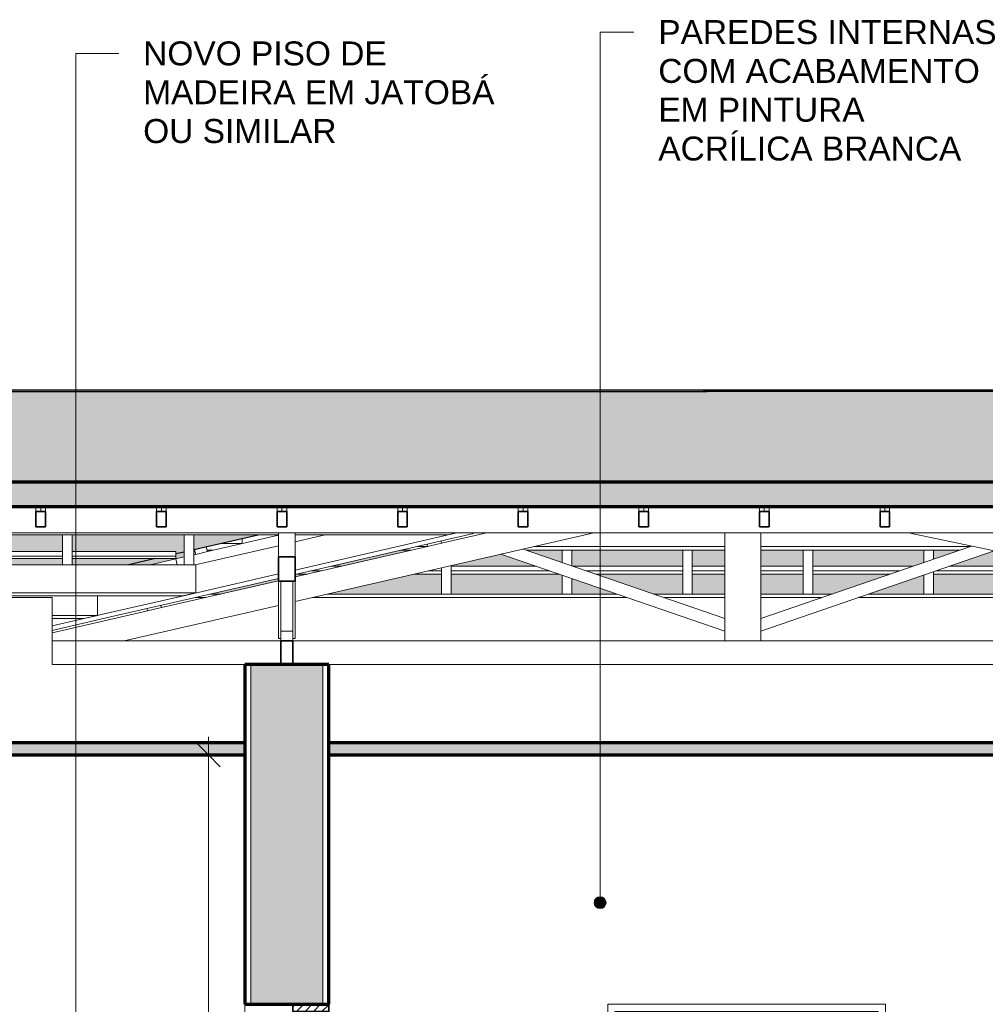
# Model space of a CAD drawing. Header units: millimetres. Extents: x -31894 to 53578, y -2162 to 8674.
# Tile 6 of 31: x -18981 to -14949, y 3630 to 7741. Entities that reach past the tile are written whole.
import ezdxf

# ---------------------------------------------------------------- set-up
doc = ezdxf.new("R2010")
doc.units = ezdxf.units.MM
doc.linetypes.add('_Tracejado pequeno', pattern=[2.25, 1.5, -0.75])
for name, color, linetype, lineweight in [('A-ANNO-DIMS', 211, 'Continuous', 9), ('A-ANNO-DIMS-50', 211, 'Continuous', 9), ('A-CLNG', 13, 'Continuous', 25), ('A-CLNG-PATT', 13, 'Continuous', 25), ('A-DOOR', 31, 'Continuous', 18), ('A-DOOR-HDLN', 31, '_Tracejado pequeno', 18), ('A-GENM', 13, 'Continuous', 18), ('A-GLAZ-CWMG', 51, 'Continuous', 18), ('A-ROOF', 132, 'Continuous', 25), ('A-ROOF-PATT', 132, 'Continuous', 25), ('A-WALL', 113, 'Continuous', 18), ('A-WALL-PATT', 111, 'Continuous', 70), ('G-ANNO-TEXT', 231, 'Continuous', 9)]:
    doc.layers.add(name, color=color, linetype=linetype, lineweight=lineweight)
doc.styles.add('Arial_3', font='arial.ttf', dxfattribs={"height": 100})
doc.dimstyles.new('Diagonal_-_2_0mm_Arial', dxfattribs={"dimscale": 304.8, "dimtxt": 102.02594, "dimasz": 0.328084, "dimexe": 0.246063, "dimexo": 0.0625, "dimgap": 0.024606, "dimtad": 1, "dimlfac": 0.001, "dimrnd": 0.01, "dimzin": 0, "dimdsep": 46, "dimtxsty": 'Arial_3', "dimblk1": 'OBLIQUE', "dimblk2": 'OBLIQUE', "dimsah": 1, "dimcen": 0.09, "dimdle": 0.246063, "dimadec": 0, "dimazin": 0, "dimtfac": 1, "dimtdec": 4, "dimtix": 1, "dimtmove": 0, "dimatfit": 3, "dimfxl": 0.492126, "dimfxlon": 1, "dimtvp": 1, "dimtolj": 1, "dimtzin": 0, "dimarcsym": 2})
pattern_1 = [(45, (-13711.87, 3294.04), (-17.67767, 17.67767), [])]

# ---------------------------------------------------------------- blocks, each defined once
blk = doc.blocks.new('porta dupla - P02 - 1_28 x 2_60 m-4336727-CORTE A - MANTER _ CONSTRUIR')
at = {"layer": 'A-DOOR'}
h = blk.add_hatch(dxfattribs=at)
h.set_pattern_fill('FP_1', color=256, style=0, pattern_type=2)
h.set_pattern_definition(pattern_1)
h.paths.add_polyline_path([(-17691.1, 3600), (-17691.1, 3630), (-17841.1, 3630), (-17841.1, 3600)], flags=0)
h = blk.add_hatch(dxfattribs=at)
h.set_pattern_fill('FP_1', color=256, style=0, pattern_type=2)
h.set_pattern_definition(pattern_1)
h.paths.add_polyline_path([(-17691.1, 1030), (-17691.1, 3600), (-17731.1, 3600), (-17731.1, 1030)], flags=0)
h = blk.add_hatch(dxfattribs=at)
h.set_pattern_fill('FP_1', color=256, style=0, pattern_type=2)
h.set_pattern_definition(pattern_1)
h.paths.add_polyline_path([(-17731.1, 3160), (-17711.1, 3160), (-17711.1, 3180), (-17731.1, 3180)], flags=0)
h.paths.add_polyline_path([(-17711.1, 3580), (-17711.1, 3600), (-17731.1, 3600), (-17731.1, 3580)], flags=0)
h = blk.add_hatch(dxfattribs=at)
h.set_pattern_fill('FP_1', color=256, style=0, pattern_type=2)
h.set_pattern_definition(pattern_1)
h.paths.add_polyline_path([(-17691.1, 3130), (-17691.1, 3160), (-17741.1, 3160), (-17741.1, 3130)], flags=0)
at = {"layer": 'A-DOOR', "lineweight": 35}
for p, q in [((-17691.1, 3630), (-17841.1, 3630)), ((-17841.1, 3630), (-17841.1, 3600)), ((-17691.1, 3600), (-17691.1, 3630)), ((-17841.1, 3600), (-17691.1, 3600)), ((-17691.1, 3600), (-17731.1, 3600)), ((-17731.1, 3600), (-17731.1, 1030)), ((-17711.1, 3600), (-17731.1, 3600)), ((-17731.1, 3600), (-17731.1, 3580)), ((-17731.1, 3580), (-17711.1, 3580)), ((-17717.1, 3580), (-17725.1, 3580)), ((-17725.1, 3580), (-17725.1, 3180)), ((-17717.1, 3180), (-17717.1, 3580)), ((-17711.1, 3580), (-17711.1, 3600)), ((-17691.1, 1030), (-17691.1, 3600)), ((-17711.1, 3180), (-17731.1, 3180)), ((-17731.1, 3180), (-17731.1, 3160)), ((-17725.1, 3180), (-17717.1, 3180)), ((-17711.1, 3160), (-17711.1, 3180)), ((-17741.1, 3160), (-17741.1, 3130)), ((-17691.1, 3160), (-17741.1, 3160)), ((-17741.1, 3130), (-17691.1, 3130)), ((-17731.1, 3160), (-17711.1, 3160)), ((-17691.1, 3130), (-17691.1, 3160)), ((-17731.1, 1030), (-17691.1, 1030))]:
    blk.add_line(p, q, dxfattribs=at)
at = {"layer": 'A-DOOR'}
blk.add_line((-17841.1, 1030), (-17841.1, 3600), dxfattribs=at)
blk = doc.blocks.new('porta dupla - P05 - 1_16 x 2_60 m-4336724-CORTE A - MANTER _ CONSTRUIR')
at = {"layer": 'A-DOOR'}
for p, q in [((-16526.1, 3630), (-16526.1, 1030)), ((-15366.1, 3630), (-16526.1, 3630)), ((-15366.1, 1030), (-15366.1, 3630)), ((-16496.1, 1030), (-16496.1, 3600)), ((-16496.1, 3600), (-15396.1, 3600)), ((-16496.1, 3600), (-15946.1, 3600)), ((-16496.1, 3600), (-16496.1, 1030)), ((-15946.1, 1030), (-15946.1, 3600)), ((-15946.1, 3600), (-15396.1, 3600)), ((-15946.1, 1030), (-15946.1, 3600)), ((-15396.1, 3600), (-15396.1, 1030)), ((-15396.1, 3600), (-15396.1, 1030)), ((-15396.1, 3160), (-16496.1, 3160)), ((-16496.1, 3160), (-16496.1, 3130)), ((-16496.1, 3130), (-15396.1, 3130)), ((-15396.1, 3130), (-15396.1, 3160))]:
    blk.add_line(p, q, dxfattribs=at)
at = {"layer": 'A-DOOR-HDLN'}
for p, q in [((-15396.1, 3130), (-16496.1, 3130)), ((-16496.1, 3130), (-15946.1, 2080)), ((-15396.1, 3130), (-15946.1, 2080)), ((-15946.1, 2080), (-16496.1, 1030)), ((-15946.1, 2080), (-15396.1, 1030))]:
    blk.add_line(p, q, dxfattribs=at)
blk = doc.blocks.new('Rectangular Mullion - 6x12 cm-3934083-CORTE A - MANTER _ CONSTRUIR')
at = {"layer": 'A-GLAZ-CWMG'}
blk.add_line((938.7, 5598.7), (-28513.7, 5598.7), dxfattribs=at)
blk = doc.blocks.new('Rectangular Mullion - 6x12 cm-3934069-CORTE A - MANTER _ CONSTRUIR')
at = {"layer": 'A-GLAZ-CWMG'}
for p, q in [((-17195.3, 5589.6), (-17155.4, 5598.7)), ((-21971.1, 5589.6), (-17901.1, 5589.6)), ((-17831.1, 5589.6), (-17195.3, 5589.6))]:
    blk.add_line(p, q, dxfattribs=at)
blk = doc.blocks.new('Rectangular Mullion - 2x5 cm-3922211-CORTE A - MANTER _ CONSTRUIR')
at = {"layer": 'A-GLAZ-CWMG'}
for p, q in [((-17722.3, 5439.6), (-17765.8, 5439.6)), ((-17681.9, 5458.9), (-17638.4, 5458.9)), ((-17219.8, 5439.6), (-17276.2, 5439.6)), ((-17179.8, 5458.9), (-16824.2, 5458.9)), ((-16768.1, 5439.6), (-17179.8, 5439.6)), ((-16670.6, 5458.9), (-16212.9, 5458.9)), ((-16212.9, 5439.6), (-16614.5, 5439.6)), ((-16172.9, 5458.9), (-16036.8, 5458.9)), ((-16036.8, 5439.6), (-16172.9, 5439.6)), ((-15886.8, 5458.9), (-15709.4, 5458.9)), ((-15709.4, 5439.6), (-15886.8, 5439.6)), ((-15669.4, 5458.9), (-15253.1, 5458.9)), ((-15309.1, 5439.6), (-15669.4, 5439.6)), ((-14702.4, 5439.6), (-15155.5, 5439.6)), ((-15099.5, 5458.9), (-14702.4, 5458.9)), ((-14662.4, 5458.9), (-14603.8, 5458.9)), ((-14511.9, 5439.6), (-14662.4, 5439.6)), ((-13533.3, 5458.9), (-13523.5, 5458.9)), ((-17822.8, 5426.5), (-17779.2, 5426.5)), ((-17333.1, 5426.5), (-17219.8, 5426.5)), ((-17179.8, 5426.5), (-16730.1, 5426.5)), ((-16576.5, 5426.5), (-16212.9, 5426.5)), ((-16172.9, 5426.5), (-16036.8, 5426.5)), ((-15886.8, 5426.5), (-15709.4, 5426.5)), ((-15669.4, 5426.5), (-15347.1, 5426.5)), ((-15165.9, 5426.5), (-14702.4, 5426.5)), ((-14662.4, 5426.5), (-14449.6, 5426.5))]:
    blk.add_line(p, q, dxfattribs=at)
blk = doc.blocks.new('Rectangular Mullion - 2x5 cm-4253637-CORTE A - MANTER _ CONSTRUIR')
at = {"layer": 'A-GLAZ-CWMG'}
for p, q in [((-18202.2, 5539.5), (-18250.9, 5528.3)), ((-18250.9, 5528.3), (-18246.5, 5508.8)), ((-18246.5, 5508.8), (-18197.7, 5520.1)), ((-18197.7, 5520.1), (-18202.2, 5539.5))]:
    blk.add_line(p, q, dxfattribs=at)
blk = doc.blocks.new('Rectangular Mullion - 2x5 cm-4253677-CORTE A - MANTER _ CONSTRUIR')
at = {"layer": 'A-GLAZ-CWMG'}
for p, q in [((-19270.7, 5520.9), (-18802.3, 5520.9)), ((-18762.3, 5520.9), (-18329.4, 5520.9)), ((-18329.4, 5520.9), (-18329.4, 5501.4)), ((-18802.3, 5501.4), (-19270.7, 5501.4)), ((-19270.7, 5490.8), (-18802.3, 5490.8)), ((-18329.4, 5501.4), (-18762.3, 5501.4)), ((-18762.3, 5490.8), (-18329.4, 5490.8)), ((-18329.4, 5501.4), (-18329.4, 5490.8))]:
    blk.add_line(p, q, dxfattribs=at)
blk = doc.blocks.new('Rectangular Mullion - 2x5 cm-3922816-CORTE A - MANTER _ CONSTRUIR')
at = {"layer": 'A-GLAZ-CWMG'}
for p, q in [((-18053, 5554.6), (-18137.6, 5554.6)), ((-18053, 5573.9), (-18053.7, 5573.9)), ((-18053, 5573.9), (-18053, 5554.6))]:
    blk.add_line(p, q, dxfattribs=at)
blk = doc.blocks.new('Rectangular Mullion - 6x12 cm-3933649-CORTE A - MANTER _ CONSTRUIR')
at = {"layer": 'A-GLAZ-CWMG'}
for p, q in [((-17280.4, 5551.2), (-17278.3, 5541.7)), ((-17278.3, 5541.7), (-17219.8, 5555.2)), ((-17219.8, 5555.2), (-17222, 5564.7))]:
    blk.add_line(p, q, dxfattribs=at)
blk = doc.blocks.new('Rectangular Mullion - 6x12 cm-3933660-CORTE A - MANTER _ CONSTRUIR')
at = {"layer": 'A-GLAZ-CWMG'}
for p, q in [((-18250.3, 5525.6), (-18254, 5525.6)), ((-18173.7, 5525.6), (-18199, 5525.6)), ((-17368.5, 5525.6), (-17391.8, 5525.6)), ((-17368.5, 5531), (-17368.5, 5525.6))]:
    blk.add_line(p, q, dxfattribs=at)
blk = doc.blocks.new('Rectangular Mullion - 6x12 cm-4090281-CORTE A - MANTER _ CONSTRUIR')
at = {"layer": 'A-GLAZ-CWMG'}
for p, q in [((-17368.5, 5525.8), (-17347.5, 5525.8)), ((-17279.1, 5541.5), (-17322.7, 5541.5)), ((-16864.9, 5525.8), (-16036.8, 5525.8)), ((-16036.8, 5541.5), (-16833, 5541.5)), ((-15013.1, 5541.5), (-15886.8, 5541.5)), ((-15886.8, 5525.8), (-15058.7, 5525.8))]:
    blk.add_line(p, q, dxfattribs=at)
blk = doc.blocks.new('Rectangular Mullion - 4x6_3-3931221-CORTE A - MANTER _ CONSTRUIR')
at = {"layer": 'A-GLAZ-CWMG'}
blk.add_line((-18436.6, 5465.1), (-18329, 5489.9), dxfattribs=at)
blk = doc.blocks.new('Rectangular Mullion - 4x6_3-3931223-CORTE A - MANTER _ CONSTRUIR')
at = {"layer": 'A-GLAZ-CWMG'}
for p, q in [((-18197.7, 5520.1), (-17901.1, 5588.3)), ((-18329, 5489.9), (-18294, 5497.9)), ((-18323.3, 5465.1), (-18329, 5489.9)), ((-18254, 5507.1), (-18246.5, 5508.9))]:
    blk.add_line(p, q, dxfattribs=at)
blk = doc.blocks.new('Rectangular Mullion - 4x6_3-3931011-CORTE A - MANTER _ CONSTRUIR')
at = {"layer": 'A-GLAZ-CWMG'}
for p, q in [((-26969.2, 5708.5), (-26969.2, 5687.9)), ((-26949.2, 5687.9), (-26949.2, 5708.5)), ((-26929.2, 5687.9), (-26929.2, 5708.5))]:
    blk.add_line(p, q, dxfattribs=at)
at = {"layer": 'A-GLAZ-CWMG', "lineweight": 35}
for p, q in [((-26949.2, 5687.9), (-26969.2, 5687.9)), ((-26969.2, 5687.9), (-26969.2, 5623.4)), ((-26929.2, 5687.9), (-26949.2, 5687.9)), ((-26929.2, 5623.4), (-26929.2, 5687.9)), ((-26969.2, 5623.4), (-26929.2, 5623.4))]:
    blk.add_line(p, q, dxfattribs=at)
blk = doc.blocks.new('Rectangular Mullion - 4x6_3-3931069-CORTE A - MANTER _ CONSTRUIR')
at = {"layer": 'A-GLAZ-CWMG'}
for p, q in [((-18294, 5465.1), (-18294, 5589.6)), ((-18254, 5465.1), (-18254, 5589.6))]:
    blk.add_line(p, q, dxfattribs=at)
blk = doc.blocks.new('Rectangular Mullion - 4x6_3-3931070-CORTE A - MANTER _ CONSTRUIR')
at = {"layer": 'A-GLAZ-CWMG'}
for p, q in [((-18802.3, 5465.1), (-18802.3, 5589.6)), ((-18762.3, 5465.1), (-18762.3, 5589.6))]:
    blk.add_line(p, q, dxfattribs=at)
blk = doc.blocks.new('Rectangular Mullion - 4x6_3-3931244-CORTE A - MANTER _ CONSTRUIR')
at = {"layer": 'A-GLAZ-CWMG'}
for p, q in [((-15205.9, 5475.1), (-15205.9, 5525.8)), ((-15165.9, 5488.9), (-15165.9, 5525.8)), ((-15165.9, 5343.1), (-15165.9, 5436)), ((-15205.9, 5343.1), (-15205.9, 5422.2))]:
    blk.add_line(p, q, dxfattribs=at)
blk = doc.blocks.new('Rectangular Mullion - 4x6_3-3931242-CORTE A - MANTER _ CONSTRUIR')
at = {"layer": 'A-GLAZ-CWMG'}
for p, q in [((-15709.4, 5343.1), (-15709.4, 5525.8)), ((-15669.4, 5343.1), (-15669.4, 5525.8))]:
    blk.add_line(p, q, dxfattribs=at)
blk = doc.blocks.new('Rectangular Mullion - 4x6_3-3931240-CORTE A - MANTER _ CONSTRUIR')
at = {"layer": 'A-GLAZ-CWMG'}
for p, q in [((-16212.9, 5343.1), (-16212.9, 5525.8)), ((-16172.9, 5343.1), (-16172.9, 5525.8))]:
    blk.add_line(p, q, dxfattribs=at)
blk = doc.blocks.new('Rectangular Mullion - 4x6_3-3931238-CORTE A - MANTER _ CONSTRUIR')
at = {"layer": 'A-GLAZ-CWMG'}
for p, q in [((-16716.3, 5474.6), (-16716.3, 5525.8)), ((-16676.3, 5460.9), (-16676.3, 5525.8)), ((-16716.3, 5343.1), (-16716.3, 5421.8)), ((-16676.3, 5343.1), (-16676.3, 5408))]:
    blk.add_line(p, q, dxfattribs=at)
blk = doc.blocks.new('Rectangular Mullion - 4x6_3-3931236-CORTE A - MANTER _ CONSTRUIR')
at = {"layer": 'A-GLAZ-CWMG'}
for p, q in [((-17219.8, 5343.1), (-17219.8, 5452.5)), ((-17179.8, 5343.1), (-17179.8, 5461.7))]:
    blk.add_line(p, q, dxfattribs=at)
blk = doc.blocks.new('Rectangular Mullion - 6x12 cm 2-4082024-CORTE A - MANTER _ CONSTRUIR')
at = {"layer": 'A-GLAZ-CWMG'}
for p, q in [((-17155.4, 5598.7), (-17831.1, 5443.3)), ((-17831.1, 5424.6), (-17086.1, 5595.9)), ((-17705.2, 5589.6), (-17831.1, 5560.6)), ((-17901.1, 5544.5), (-18236.4, 5467.4)), ((-17901.1, 5427.2), (-18236.4, 5350.1)), ((-18192.3, 5341.5), (-17901.1, 5408.5))]:
    blk.add_line(p, q, dxfattribs=at)
blk = doc.blocks.new('Rectangular Mullion - 6x12 cm-4090283-CORTE A - MANTER _ CONSTRUIR')
at = {"layer": 'A-GLAZ-CWMG'}
for p, q in [((-21971.1, 5465.1), (-18246.2, 5465.1)), ((-18246.2, 5347.9), (-18246.2, 5465.1)), ((-18246.2, 5347.9), (-21971.1, 5347.9)), ((-18301.5, 5335.1), (-18246.2, 5347.9)), ((-21971.1, 5335.1), (-18301.5, 5335.1))]:
    blk.add_line(p, q, dxfattribs=at)
blk = doc.blocks.new('Rectangular Mullion - 6x12 cm 2-4082025-CORTE A - MANTER _ CONSTRUIR')
at = {"layer": 'A-GLAZ-CWMG'}
for p, q in [((-18646.6, 5255.8), (-18846.1, 5209.9)), ((-18846.1, 5191.1), (-18602.4, 5247.2))]:
    blk.add_line(p, q, dxfattribs=at)
blk = doc.blocks.new('Rectangular Mullion - 6x12 cm-4252338-CORTE A - MANTER _ CONSTRUIR')
at = {"layer": 'A-GLAZ-CWMG'}
for p, q in [((-18449.9, 5282.2), (-18447.7, 5272.7)), ((-18447.7, 5272.7), (-18389.3, 5286.2)), ((-18389.3, 5286.2), (-18391.4, 5295.7))]:
    blk.add_line(p, q, dxfattribs=at)
blk = doc.blocks.new('Rectangular Mullion - 6x12 cm-V7-CORTE A - MANTER _ CONSTRUIR')
at = {"layer": 'A-GLAZ-CWMG'}
for p, q in [((-18185.4, 5343.1), (-18141.9, 5343.1)), ((-17695.7, 5343.1), (-16487.8, 5343.1)), ((-16334.3, 5343.1), (-16036.8, 5343.1)), ((-15886.8, 5343.1), (-15589.4, 5343.1)), ((-15435.8, 5343.1), (-14052.4, 5343.1))]:
    blk.add_line(p, q, dxfattribs=at)
blk = doc.blocks.new('tesoura4 - tesoura-4028726-CORTE A - MANTER _ CONSTRUIR')
at = {"layer": 'A-GENM'}
for p, q in [((-17901.1, 5498.5), (-17901.1, 5598.7)), ((-17831.1, 5598.7), (-17831.1, 5498.5)), ((-17901.1, 5157.9), (-17901.1, 5396.2)), ((-17891.1, 5187.8), (-17891.1, 5396.2)), ((-17841.1, 5396.2), (-17841.1, 5187.8)), ((-17831.1, 5396.2), (-17831.1, 5157.9)), ((-17841.1, 5187.8), (-17891.1, 5187.8)), ((-17891.1, 5147.8), (-17891.1, 5187.8)), ((-17841.1, 5187.8), (-17841.1, 5147.8)), ((-17891.1, 5157.9), (-17901.1, 5157.9)), ((-17831.1, 5157.9), (-17841.1, 5157.9))]:
    blk.add_line(p, q, dxfattribs=at)
at = {"layer": 'A-GENM', "lineweight": 35}
for p, q in [((-17901.1, 5498.5), (-17901.1, 5396.2)), ((-17831.1, 5498.5), (-17901.1, 5498.5)), ((-17831.1, 5396.2), (-17831.1, 5498.5)), ((-17901.1, 5396.2), (-17831.1, 5396.2)), ((-17891.1, 5147.8), (-17891.1, 5047.8)), ((-17841.1, 5147.8), (-17891.1, 5147.8)), ((-17841.1, 5047.8), (-17841.1, 5147.8)), ((-17891.1, 5047.8), (-17841.1, 5047.8))]:
    blk.add_line(p, q, dxfattribs=at)
blk = doc.blocks.new('tesoura6 - tesoura-4029236-CORTE A - MANTER _ CONSTRUIR')
at = {"layer": 'A-GENM'}
for p, q in [((-17831.1, 5311.9), (-16584.1, 5598.7)), ((-17030.3, 5598.7), (-17219.8, 5555.2)), ((-16036.8, 5598.7), (-16036.8, 5147.8)), ((-15886.8, 5147.8), (-15886.8, 5598.7)), ((-15269.8, 5598.7), (-13122.4, 5147.8)), ((-17278.3, 5541.7), (-17831.1, 5414.5)), ((-16971.6, 5509.6), (-16036.8, 5187.8)), ((-16036.8, 5240.7), (-16879.5, 5530.8)), ((-15007.1, 5543.6), (-15886.8, 5240.7)), ((-15886.8, 5187.8), (-14911.7, 5523.5)), ((-17901.1, 5398.4), (-18389.3, 5286.2)), ((-18447.7, 5272.7), (-18846.1, 5181.1)), ((-18544.9, 5147.8), (-17901.1, 5295.8)), ((-16036.8, 5187.8), (-16036.8, 5240.7)), ((-15886.8, 5240.7), (-15886.8, 5187.8)), ((-13061.1, 5237.1), (-13106.6, 5246.6)), ((-18846.1, 5147.8), (-18544.9, 5147.8)), ((-17891.1, 5147.8), (-18544.9, 5147.8)), ((-13122.4, 5147.8), (-17841.1, 5147.8)), ((-16036.8, 5147.8), (-15886.8, 5147.8)), ((-13122.4, 5147.8), (-13061.1, 5147.8))]:
    blk.add_line(p, q, dxfattribs=at)
blk = doc.blocks.new('Rectangular Mullion - 6x12 cm 2-4082030-CORTE A - MANTER _ CONSTRUIR')
at = {"layer": 'A-GLAZ-CWMG'}
for p, q in [((-18236.4, 5467.4), (-18246.2, 5465.1)), ((-18236.4, 5350.1), (-18646.6, 5255.8)), ((-18602.4, 5247.2), (-18192.3, 5341.5))]:
    blk.add_line(p, q, dxfattribs=at)
blk = doc.blocks.new('Rectangular Mullion - 6x12 cm-4082021-CORTE A - MANTER _ CONSTRUIR')
at = {"layer": 'A-GLAZ-CWMG'}
for p, q in [((-18656.4, 5253.5), (-18656.4, 5335.1)), ((-18656.4, 5253.5), (-18846.1, 5253.5)), ((-18846.1, 5240.8), (-18711.7, 5240.8)), ((-18711.7, 5240.8), (-18656.4, 5253.5))]:
    blk.add_line(p, q, dxfattribs=at)
blk = doc.blocks.new('DIMBLOCK2-CORTE A - MANTER _ CONSTRUIR')
at = {"layer": 'A-ANNO-DIMS-50'}
for p, q in [((-18193.6, 4746.9), (-18193.6, 955)), ((-18043.6, 4671.9), (-18268.6, 4671.9)), ((-18193.6, 4671.9), (-18043.6, 4671.9)), ((-18043.6, 1030), (-18268.6, 1030)), ((-18193.6, 1030), (-18043.6, 1030))]:
    blk.add_line(p, q, dxfattribs=at)
at = {"layer": 'A-ANNO-DIMS-50', "lineweight": 18}
for p, q in [((-18193.6, 4671.9), (-18243.6, 4721.9)), ((-18193.6, 4671.9), (-18143.6, 4621.9)), ((-18193.6, 1030), (-18243.6, 1080)), ((-18193.6, 1030), (-18143.6, 980))]:
    blk.add_line(p, q, dxfattribs=at)
at = {"layer": 'A-ANNO-DIMS-50', "color": 0, "insert": (-18335.6, 2715.3), "char_height": 100, "width": 325.653, "attachment_point": 1, "rotation": 90, "line_spacing_factor": 0.941778, "style": 'Arial_3'}
blk.add_mtext('3,64', dxfattribs=at)
blk = doc.blocks.new('_Oblique')
at = {"color": 0, "linetype": 'ByBlock', "lineweight": -2}
blk.add_line((-0.5, -0.5), (0.5, 0.5), dxfattribs=at)

msp = doc.modelspace()

# ---------------------------------------------------------------- hatches: boundary and pattern name
at = {"layer": 'A-CLNG-PATT', "lineweight": 18}
for points in [[(-18527.426, 4671.934), (-18041.115, 4671.934), (-18041.115, 4721.934), (-21831.115, 4721.934), (-21831.115, 4671.934), (-19108.567, 4671.934)], [(-10972.594, 4671.934), (-10621.115, 4671.934), (-10621.115, 4721.934), (-17691.115, 4721.934), (-17691.115, 4671.934), (-11553.735, 4671.934)]]:
    msp.add_hatch(color=171, dxfattribs=at).paths.add_polyline_path(points, flags=0)
at = {"layer": 'A-ROOF-PATT'}
for points in [[(1355.299, 5810.779), (-1968.026, 6708.077), (-4043.835, 6189.125), (-27444.816, 6189.197), (-28958.488, 5810.779), (650.225, 5810.779)], [(-16152.087, 6189.197), (-16110.884, 6189.197), (-16133.486, 6193.944), (-21981.115, 6193.944), (-21981.115, 6189.197), (-16784.004, 6189.197)], [(-10972.594, 6189.125), (-9918.615, 6189.125), (-9918.615, 6193.871), (-16133.141, 6193.871), (-16110.538, 6189.125), (-13297.158, 6189.125)]]:
    msp.add_hatch(color=254, dxfattribs=at).paths.add_polyline_path(points, flags=0)
at = {"layer": 'A-ROOF-PATT', "lineweight": 18}
msp.add_hatch(color=171, dxfattribs=at).paths.add_polyline_path([(-30474.495, 5328.7), (-28955.483, 5708.453), (1350.653, 5708.453), (2757.885, 5328.765), (2783.885, 5425.061), (1355.299, 5810.779), (-28958.488, 5810.779), (-30500.78, 5425.206), (-30476.653, 5328.7)], flags=0)
at = {"layer": 'A-ROOF-PATT'}
h = msp.add_hatch(color=254, dxfattribs=at)
h.paths.add_polyline_path([(-30474.495, 5328.7), (-30391.532, 5328.7), (-30077.266, 5407.267), (-30082.112, 5426.651), (-30033.605, 5438.777), (-30028.754, 5419.395), (-29743.295, 5490.759), (-29747.497, 5490.759), (-29747.497, 5510.45), (-30468.804, 5330.123)], flags=0)
h.paths.add_polyline_path([(-30046.115, 5328.7), (-30024.173, 5328.7), (-30024.173, 5355.601), (-30131.776, 5328.7), (-30055.802, 5328.7)], flags=0)
h.paths.add_polyline_path([(-27825.682, 5465.128), (-27491.115, 5465.128), (-27491.115, 5490.759), (-27912.065, 5490.759), (-27912.065, 5465.128)], flags=0)
h.paths.add_polyline_path([(-19108.567, 5465.128), (-18802.341, 5465.128), (-18802.341, 5490.759), (-19270.659, 5490.759), (-19270.659, 5465.128)], flags=0)
h.paths.add_polyline_path([(-27403.747, 5465.128), (-26935.429, 5465.128), (-26935.429, 5490.759), (-27403.747, 5490.759)], flags=0)
h.paths.add_polyline_path([(-23176.554, 5465.128), (-22868.885, 5465.128), (-22868.885, 5490.759), (-23337.203, 5490.759), (-23337.203, 5465.128)], flags=0)
h.paths.add_polyline_path([(-22828.885, 5465.128), (-22360.567, 5465.128), (-22360.567, 5490.759), (-22828.885, 5490.759)], flags=0)
h.paths.add_polyline_path([(-24902.157, 5465.128), (-24902.157, 5490.759), (-25370.475, 5490.759), (-25370.475, 5465.128), (-24919.977, 5465.128)], flags=0)
h.paths.add_polyline_path([(-19310.659, 5465.128), (-19310.659, 5490.759), (-19778.977, 5490.759), (-19778.977, 5465.128), (-19399.138, 5465.128)], flags=0)
h.paths.add_polyline_path([(-24862.157, 5465.128), (-24393.839, 5465.128), (-24393.839, 5490.759), (-24862.157, 5490.759)], flags=0)
h.paths.add_polyline_path([(-22320.567, 5465.128), (-22041.115, 5465.128), (-22041.115, 5490.759), (-22320.567, 5490.759)], flags=0)
h.paths.add_polyline_path([(-28557.919, 5465.128), (-28460.383, 5465.128), (-28460.383, 5490.759), (-28928.701, 5490.759), (-28928.701, 5465.128), (-28587.774, 5465.128)], flags=0)
h.paths.add_polyline_path([(-26895.429, 5465.128), (-26427.111, 5465.128), (-26427.111, 5490.759), (-26895.429, 5490.759)], flags=0)
h.paths.add_polyline_path([(-25501.118, 5465.128), (-25410.475, 5465.128), (-25410.475, 5490.759), (-25878.793, 5490.759), (-25878.793, 5465.128)], flags=0)
h.paths.add_polyline_path([(-18762.341, 5465.128), (-18526.407, 5465.128), (-18414.969, 5490.759), (-18762.341, 5490.759)], flags=0)
h.paths.add_polyline_path([(-19818.977, 5465.128), (-19818.977, 5490.759), (-20287.295, 5490.759), (-20287.295, 5465.128), (-19980.279, 5465.128)], flags=0)
h.paths.add_polyline_path([(-23377.203, 5465.128), (-23377.203, 5490.759), (-23845.521, 5490.759), (-23845.521, 5465.128), (-23757.695, 5465.128)], flags=0)
h.paths.add_polyline_path([(-28968.701, 5465.128), (-28968.701, 5484.996), (-29048.172, 5465.128), (-28987.964, 5465.128)], flags=0)
h.paths.add_polyline_path([(-21971.115, 5465.128), (-21852.249, 5465.128), (-21852.249, 5490.759), (-21971.115, 5490.759)], flags=0)
h.paths.add_polyline_path([(-20327.295, 5465.128), (-20327.295, 5490.759), (-20795.613, 5490.759), (-20795.613, 5465.128), (-20561.42, 5465.128)], flags=0)
h.paths.add_polyline_path([(-21812.249, 5465.128), (-21343.931, 5465.128), (-21343.931, 5490.759), (-21812.249, 5490.759)], flags=0)
h.paths.add_polyline_path([(-23885.521, 5465.128), (-23885.521, 5490.759), (-24353.839, 5490.759), (-24353.839, 5465.128), (-24338.836, 5465.128)], flags=0)
h.paths.add_polyline_path([(-26387.111, 5465.128), (-25918.793, 5465.128), (-25918.793, 5490.759), (-26387.111, 5490.759)], flags=0)
h.paths.add_polyline_path([(-27952.065, 5465.128), (-27952.065, 5490.759), (-28420.383, 5490.759), (-28420.383, 5465.128), (-28406.823, 5465.128)], flags=0)
h.paths.add_polyline_path([(-20835.613, 5465.128), (-20835.613, 5490.759), (-21303.931, 5490.759), (-21303.931, 5465.128), (-20851.99, 5465.128)], flags=0)
h.paths.add_polyline_path([(-18329.358, 5510.45), (-18294.023, 5518.577), (-18294.023, 5589.559), (-18762.341, 5589.559), (-18762.341, 5520.905), (-18329.358, 5520.905), (-18329.358, 5513.833)], flags=0)
h.paths.add_polyline_path([(-24338.836, 5520.905), (-23885.521, 5520.905), (-23885.521, 5589.559), (-24353.839, 5589.559), (-24353.839, 5520.905)], flags=0)
h.paths.add_polyline_path([(-23845.521, 5520.905), (-23377.203, 5520.905), (-23377.203, 5589.559), (-23845.521, 5589.559)], flags=0)
h.paths.add_polyline_path([(-28521.181, 5520.905), (-28460.383, 5520.905), (-28460.383, 5589.559), (-28550.449, 5589.559), (-28825.063, 5520.905), (-28550.449, 5520.905)], flags=0)
h.paths.add_polyline_path([(-25370.475, 5520.905), (-24902.157, 5520.905), (-24902.157, 5589.559), (-25370.475, 5589.559)], flags=0)
h.paths.add_polyline_path([(-23337.203, 5520.905), (-22868.885, 5520.905), (-22868.885, 5589.559), (-23337.203, 5589.559)], flags=0)
h.paths.add_polyline_path([(-25410.475, 5520.905), (-25410.475, 5589.559), (-25878.793, 5589.559), (-25878.793, 5520.905), (-25501.118, 5520.905)], flags=0)
h.paths.add_polyline_path([(-22828.885, 5520.905), (-22360.567, 5520.905), (-22360.567, 5589.559), (-22828.885, 5589.559)], flags=0)
h.paths.add_polyline_path([(-22320.567, 5520.905), (-22041.115, 5520.905), (-22041.115, 5589.559), (-22320.567, 5589.559)], flags=0)
h.paths.add_polyline_path([(-25918.793, 5520.905), (-25918.793, 5589.559), (-26387.111, 5589.559), (-26387.111, 5520.905), (-26082.259, 5520.905)], flags=0)
h.paths.add_polyline_path([(-21971.115, 5520.905), (-21852.249, 5520.905), (-21852.249, 5589.559), (-21971.115, 5589.559), (-21971.115, 5588.481)], flags=0)
h.paths.add_polyline_path([(-21812.249, 5520.905), (-21343.931, 5520.905), (-21343.931, 5589.559), (-21812.249, 5589.559), (-21812.249, 5574.008)], flags=0)
h.paths.add_polyline_path([(-21303.931, 5520.905), (-20835.613, 5520.905), (-20835.613, 5589.559), (-21303.931, 5589.559), (-21303.931, 5527.699)], flags=0)
h.paths.add_polyline_path([(-26427.111, 5520.905), (-26427.111, 5589.559), (-26895.429, 5589.559), (-26895.429, 5520.905), (-26663.4, 5520.905)], flags=0)
h.paths.add_polyline_path([(-20795.613, 5520.905), (-20327.295, 5520.905), (-20327.295, 5589.559), (-20795.613, 5589.559)], flags=0)
h.paths.add_polyline_path([(-20287.295, 5520.905), (-19818.977, 5520.905), (-19818.977, 5589.559), (-20287.295, 5589.559)], flags=0)
h.paths.add_polyline_path([(-29638.122, 5520.905), (-29642.062, 5536.663), (-29593.554, 5548.79), (-29588.704, 5529.407), (-29197.165, 5627.292), (-29202.011, 5646.676), (-29153.504, 5658.803), (-29148.654, 5639.42), (-28968.701, 5684.408), (-28968.701, 5690.478), (-28944.42, 5690.478), (-28872.52, 5708.453), (-28955.483, 5708.453), (-29705.673, 5520.905), (-29642.062, 5520.905)], flags=0)
h.paths.add_polyline_path([(-26935.429, 5520.905), (-26935.429, 5589.559), (-27403.747, 5589.559), (-27403.747, 5520.905), (-27244.541, 5520.905)], flags=0)
h.paths.add_polyline_path([(-19778.977, 5520.905), (-19310.659, 5520.905), (-19310.659, 5589.559), (-19778.977, 5589.559)], flags=0)
h.paths.add_polyline_path([(-27491.115, 5520.905), (-27491.115, 5589.559), (-27912.065, 5589.559), (-27912.065, 5520.905), (-27825.682, 5520.905)], flags=0)
h.paths.add_polyline_path([(-19270.659, 5520.905), (-18802.341, 5520.905), (-18802.341, 5589.559), (-19270.659, 5589.559)], flags=0)
h.paths.add_polyline_path([(-24862.157, 5520.905), (-24393.839, 5520.905), (-24393.839, 5589.559), (-24862.157, 5589.559)], flags=0)
h.paths.add_polyline_path([(-27952.065, 5520.905), (-27952.065, 5589.559), (-28420.383, 5589.559), (-28420.383, 5520.905), (-28406.823, 5520.905)], flags=0)
h.paths.add_polyline_path([(-18254.023, 5527.777), (-17985.404, 5589.559), (-18254.023, 5589.559), (-18254.023, 5528.485)], flags=0)
h = msp.add_hatch(color=254, dxfattribs=at)
h.paths.add_polyline_path([(-16334.254, 5343.073), (-16212.854, 5343.073), (-16212.854, 5426.484), (-16576.497, 5426.484)], flags=0)
h.paths.add_polyline_path([(-16784.004, 5343.073), (-16716.332, 5343.073), (-16716.332, 5421.752), (-16730.075, 5426.484), (-17179.811, 5426.484), (-17179.811, 5343.073), (-16971.562, 5343.073)], flags=0)
h.paths.add_polyline_path([(-16676.332, 5343.073), (-16487.832, 5343.073), (-16676.332, 5407.979)], flags=0)
h.paths.add_polyline_path([(-16172.854, 5343.073), (-16036.819, 5343.073), (-16036.819, 5426.484), (-16172.854, 5426.484)], flags=0)
h.paths.add_polyline_path([(-18141.877, 5343.073), (-17901.115, 5398.448), (-17901.115, 5408.461), (-18185.412, 5343.073)], flags=0)
h.paths.add_polyline_path([(-14661.208, 5343.073), (-14198.941, 5343.073), (-14198.941, 5373.856), (-14449.551, 5426.484), (-14662.419, 5426.484), (-14662.419, 5343.073)], flags=0)
h.paths.add_polyline_path([(-17695.743, 5343.073), (-17219.811, 5343.073), (-17219.811, 5426.484), (-17333.087, 5426.484), (-17665.111, 5350.118)], flags=0)
h.paths.add_polyline_path([(-14911.703, 5343.073), (-14702.419, 5343.073), (-14702.419, 5426.484), (-15165.898, 5426.484), (-15165.898, 5343.073), (-15040.581, 5343.073)], flags=0)
h.paths.add_polyline_path([(-15886.819, 5343.073), (-15709.376, 5343.073), (-15709.376, 5426.484), (-15886.819, 5426.484)], flags=0)
h.paths.add_polyline_path([(-14158.941, 5343.073), (-14052.356, 5343.073), (-14158.941, 5365.456)], flags=0)
h.paths.add_polyline_path([(-15669.376, 5343.073), (-15589.383, 5343.073), (-15347.14, 5426.484), (-15669.376, 5426.484)], flags=0)
h.paths.add_polyline_path([(-15435.806, 5343.073), (-15205.898, 5343.073), (-15205.898, 5422.236)], flags=0)
h.paths.add_polyline_path([(-17831.115, 5414.548), (-17779.221, 5426.484), (-17822.756, 5426.484), (-17831.115, 5424.561)], flags=0)
h.paths.add_polyline_path([(-17130.194, 5458.879), (-16824.158, 5458.879), (-16971.562, 5509.634), (-17179.811, 5461.737), (-17179.811, 5458.879)], flags=0)
h.paths.add_polyline_path([(-15669.376, 5458.879), (-15253.057, 5458.879), (-15205.898, 5475.117), (-15205.898, 5525.791), (-15669.376, 5525.791)], flags=0)
h.paths.add_polyline_path([(-13533.346, 5458.879), (-13523.52, 5458.879), (-13841.235, 5525.599), (-13851.061, 5525.599), (-13587.728, 5470.3)], flags=0)
h.paths.add_polyline_path([(-17681.906, 5458.879), (-17638.371, 5458.879), (-17347.451, 5525.791), (-17391.818, 5525.599), (-17655.715, 5464.903)], flags=0)
h.paths.add_polyline_path([(-15709.376, 5458.879), (-15709.376, 5525.791), (-15886.819, 5525.791), (-15886.819, 5458.879)], flags=0)
h.paths.add_polyline_path([(-15099.479, 5458.879), (-14702.419, 5458.879), (-14702.419, 5479.586), (-14911.703, 5523.536), (-15040.581, 5479.159)], flags=0)
h.paths.add_polyline_path([(-16036.819, 5458.879), (-16036.819, 5525.791), (-16172.854, 5525.791), (-16172.854, 5458.879)], flags=0)
h.paths.add_polyline_path([(-16670.581, 5458.879), (-16212.854, 5458.879), (-16212.854, 5525.791), (-16676.332, 5525.791), (-16676.332, 5460.86)], flags=0)
h.paths.add_polyline_path([(-14661.208, 5458.879), (-14603.816, 5458.879), (-14662.419, 5471.186), (-14662.419, 5458.879)], flags=0)
h.paths.add_polyline_path([(-18436.636, 5465.128), (-18294.023, 5497.929), (-18294.023, 5518.577), (-18329.358, 5510.45), (-18329.358, 5490.759), (-18414.969, 5490.759), (-18526.407, 5465.128)], flags=0)
h.paths.add_polyline_path([(-13149.513, 5465.128), (-13170.844, 5469.608), (-13170.844, 5465.128)], flags=0)
h.paths.add_polyline_path([(-13246.734, 5465.128), (-13210.844, 5465.128), (-13210.844, 5478.008), (-13271.565, 5490.759), (-13330.887, 5490.759), (-13332.397, 5483.118), (-13297.158, 5475.717)], flags=0)
h.paths.add_polyline_path([(-16716.332, 5474.633), (-16716.332, 5525.791), (-16864.906, 5525.791), (-16784.004, 5497.934)], flags=0)
h.paths.add_polyline_path([(-15165.898, 5488.89), (-15058.731, 5525.791), (-15165.898, 5525.791)], flags=0)
h.paths.add_polyline_path([(-13381.42, 5493.412), (-13377.314, 5512.967), (-13437.47, 5525.599), (-13534.691, 5525.599), (-13381.424, 5493.413)], flags=0)
h.paths.add_polyline_path([(-18254.023, 5507.129), (-18246.465, 5508.868), (-18250.313, 5525.599), (-18254.023, 5525.599)], flags=0)
h.paths.add_polyline_path([(-18197.737, 5520.075), (-18173.718, 5525.599), (-18199.008, 5525.599)], flags=0)
at = {"layer": 'A-WALL-PATT'}
h = msp.add_hatch(color=256, dxfattribs=at)
h.paths.add_polyline_path([(-17946.286, 0), (-17716.115, 0), (-17716.115, 870), (-18016.115, 870), (-18016.115, 0)], flags=0)
h.paths.add_polyline_path([(-17716.115, 3630), (-17716.115, 5048.7), (-18016.115, 5048.7), (-18016.115, 3630), (-17946.286, 3630)], flags=0)
at = {"layer": 'G-ANNO-TEXT'}
h = msp.add_hatch(color=250, dxfattribs=at)
edge = h.paths.add_edge_path(flags=0)
edge.add_arc((-16557.623, 4054.387), 25, 0, 360)

# ---------------------------------------------------------------- linework, layer by layer
at = {"layer": 'A-CLNG', "color": 7, "lineweight": 70}
for p, q in [((-18041.115, 4721.934), (-21831.115, 4721.934)), ((-10621.115, 4721.934), (-17691.115, 4721.934)), ((-21831.115, 4671.934), (-18041.115, 4671.934)), ((-17691.115, 4671.934), (-10621.115, 4671.934))]:
    msp.add_line(p, q, dxfattribs=at)
at = {"layer": 'A-ROOF', "color": 5}
for p, q in [((-27444.816, 6189.197), (-16110.884, 6189.197)), ((-16133.486, 6193.944), (-21981.115, 6193.944)), ((-16110.538, 6189.125), (-16133.486, 6193.944)), ((-9918.615, 6193.871), (-16133.141, 6193.871)), ((-4043.835, 6189.125), (-16110.538, 6189.125)), ((-17985.404, 5589.559), (-18254.023, 5527.777)), ((-18294.023, 5518.577), (-18329.358, 5510.45)), ((-18414.969, 5490.759), (-18526.407, 5465.128))]:
    msp.add_line(p, q, dxfattribs=at)
at = {"layer": 'A-ROOF', "color": 7, "lineweight": 70}
for p, q in [((1355.299, 5810.779), (-28958.488, 5810.779)), ((-28955.483, 5708.453), (1350.653, 5708.453))]:
    msp.add_line(p, q, dxfattribs=at)
at = {"layer": 'A-WALL'}
for p, q in [((-18846.115, 5328.7), (-21971.115, 5328.7)), ((-18846.115, 5048.7), (-18846.115, 5328.7)), ((-18204.367, 5328.7), (-18247.902, 5328.7)), ((-16446.091, 5328.7), (-17758.233, 5328.7)), ((-16036.819, 5328.7), (-16292.513, 5328.7)), ((-15631.124, 5328.7), (-15886.819, 5328.7)), ((-13983.915, 5328.7), (-15477.547, 5328.7)), ((-18041.115, 5048.7), (-18846.115, 5048.7)), ((-18038.615, 5048.7), (-18038.615, 3630)), ((-18016.115, 5048.7), (-18016.115, 3630)), ((-17716.115, 5048.7), (-17716.115, 3630)), ((-17693.615, 5048.7), (-17693.615, 3630)), ((-13061.115, 5048.7), (-17691.115, 5048.7)), ((-18041.115, 1030), (-18041.115, 3630)), ((-16526.115, 1030), (-16526.115, 3630)), ((-16526.115, 3630), (-15366.115, 3630)), ((-15366.115, 3630), (-15366.115, 1030))]:
    msp.add_line(p, q, dxfattribs=at)
at = {"layer": 'A-WALL', "lineweight": 70}
for p, q in [((-18041.115, 5048.7), (-18041.115, 3630)), ((-17691.115, 5048.7), (-18041.115, 5048.7)), ((-17691.115, 3630), (-17691.115, 5048.7)), ((-18041.115, 3630), (-17691.115, 3630))]:
    msp.add_line(p, q, dxfattribs=at)
at = {"layer": 'G-ANNO-TEXT', "color": 250}
for p, q in [((-16557.623, 7689.433), (-16416.309, 7689.433)), ((-16557.623, 4054.387), (-16557.623, 7689.433)), ((-18747.342, 7600.451), (-18567.298, 7600.451)), ((-18747.342, 1044.07), (-18747.342, 7600.451))]:
    msp.add_line(p, q, dxfattribs=at)
msp.add_circle((-16557.623, 4054.387), 25, dxfattribs=at)

# ---------------------------------------------------------------- block references
at = {"layer": 'A-DOOR'}
for name in ['porta dupla - P02 - 1_28 x 2_60 m-4336727-CORTE A - MANTER _ CONSTRUIR', 'porta dupla - P05 - 1_16 x 2_60 m-4336724-CORTE A - MANTER _ CONSTRUIR']:
    msp.add_blockref(name, (0, 0), dxfattribs=at)
at = {"layer": 'A-GENM'}
for name in ['tesoura6 - tesoura-4029236-CORTE A - MANTER _ CONSTRUIR', 'tesoura4 - tesoura-4028726-CORTE A - MANTER _ CONSTRUIR']:
    msp.add_blockref(name, (0, 0), dxfattribs=at)
at = {"layer": 'A-GLAZ-CWMG'}
for name, p in [('Rectangular Mullion - 6x12 cm-3934083-CORTE A - MANTER _ CONSTRUIR', (0, 0)), ('Rectangular Mullion - 4x6_3-3931011-CORTE A - MANTER _ CONSTRUIR', (8055.893, 0)), ('Rectangular Mullion - 4x6_3-3931011-CORTE A - MANTER _ CONSTRUIR', (8559.387, 0)), ('Rectangular Mullion - 4x6_3-3931011-CORTE A - MANTER _ CONSTRUIR', (9062.88, 0)), ('Rectangular Mullion - 4x6_3-3931011-CORTE A - MANTER _ CONSTRUIR', (9566.373, 0)), ('Rectangular Mullion - 4x6_3-3931011-CORTE A - MANTER _ CONSTRUIR', (10069.867, 0)), ('Rectangular Mullion - 4x6_3-3931011-CORTE A - MANTER _ CONSTRUIR', (10573.36, 0)), ('Rectangular Mullion - 4x6_3-3931011-CORTE A - MANTER _ CONSTRUIR', (11076.853, 0)), ('Rectangular Mullion - 4x6_3-3931011-CORTE A - MANTER _ CONSTRUIR', (11580.347, 0)), ('Rectangular Mullion - 6x12 cm-3934069-CORTE A - MANTER _ CONSTRUIR', (0, 0)), ('Rectangular Mullion - 6x12 cm 2-4082024-CORTE A - MANTER _ CONSTRUIR', (0, 0)), ('Rectangular Mullion - 4x6_3-3931070-CORTE A - MANTER _ CONSTRUIR', (0, 0)), ('Rectangular Mullion - 4x6_3-3931223-CORTE A - MANTER _ CONSTRUIR', (0, 0)), ('Rectangular Mullion - 4x6_3-3931069-CORTE A - MANTER _ CONSTRUIR', (0, 0)), ('Rectangular Mullion - 2x5 cm-3922816-CORTE A - MANTER _ CONSTRUIR', (0, 0)), ('Rectangular Mullion - 6x12 cm-3933649-CORTE A - MANTER _ CONSTRUIR', (0, 0)), ('Rectangular Mullion - 2x5 cm-4253677-CORTE A - MANTER _ CONSTRUIR', (0, 0)), ('Rectangular Mullion - 6x12 cm-3933660-CORTE A - MANTER _ CONSTRUIR', (0, 0)), ('Rectangular Mullion - 2x5 cm-4253637-CORTE A - MANTER _ CONSTRUIR', (0, 0)), ('Rectangular Mullion - 6x12 cm-4090281-CORTE A - MANTER _ CONSTRUIR', (0, 0)), ('Rectangular Mullion - 4x6_3-3931238-CORTE A - MANTER _ CONSTRUIR', (0, 0)), ('Rectangular Mullion - 4x6_3-3931240-CORTE A - MANTER _ CONSTRUIR', (0, 0)), ('Rectangular Mullion - 4x6_3-3931242-CORTE A - MANTER _ CONSTRUIR', (0, 0)), ('Rectangular Mullion - 4x6_3-3931244-CORTE A - MANTER _ CONSTRUIR', (0, 0)), ('Rectangular Mullion - 4x6_3-3931221-CORTE A - MANTER _ CONSTRUIR', (0, 0)), ('Rectangular Mullion - 6x12 cm-4090283-CORTE A - MANTER _ CONSTRUIR', (0, 0)), ('Rectangular Mullion - 6x12 cm 2-4082030-CORTE A - MANTER _ CONSTRUIR', (0, 0)), ('Rectangular Mullion - 2x5 cm-3922211-CORTE A - MANTER _ CONSTRUIR', (0, 0)), ('Rectangular Mullion - 4x6_3-3931236-CORTE A - MANTER _ CONSTRUIR', (0, 0)), ('Rectangular Mullion - 6x12 cm-4082021-CORTE A - MANTER _ CONSTRUIR', (0, 0)), ('Rectangular Mullion - 6x12 cm-V7-CORTE A - MANTER _ CONSTRUIR', (0, 0)), ('Rectangular Mullion - 6x12 cm-4252338-CORTE A - MANTER _ CONSTRUIR', (0, 0)), ('Rectangular Mullion - 6x12 cm 2-4082025-CORTE A - MANTER _ CONSTRUIR', (0, 0))]:
    msp.add_blockref(name, p, dxfattribs=at)

# ---------------------------------------------------------------- texts
at = {"layer": 'G-ANNO-TEXT', "color": 7, "char_height": 100, "attachment_point": 1, "style": 'Arial_3'}
for s, insert, width in [('PAREDES INTERNAS ', (-16314.709, 7739.433), 1799.78844), ('NOVO PISO DE ', (-18465.698, 7650.451), 1302.74219), ('COM ACABAMENTO ', (-16314.709, 7577.376), 1699.5775), ('MADEIRA EM JATOBÁ ', (-18465.698, 7488.394), 1859.915), ('EM PINTURA ', (-16314.709, 7415.318), 1110.33719), ('OU SIMILAR', (-18465.698, 7326.336), 994.0925), ('ACRÍLICA BRANCA', (-16314.709, 7253.261), 1567.29906)]:
    msp.add_mtext(s, dxfattribs=dict(at, insert=insert, width=width))

# ---------------------------------------------------------------- dimensions: what is measured, and where the dimension line sits
at = {"layer": 'A-ANNO-DIMS'}
dim = msp.add_linear_dim(base=(-18193.571, 1030), p1=(-18043.571, 4671.934), p2=(-18043.571, 1030), angle=90, dimstyle='Diagonal_-_2_0mm_Arial', override={"dimpost": '<>', "dimfxl": 3641.933839}, dxfattribs=at)
dim.commit()
dim.dimension.update_dxf_attribs({"geometry": 'DIMBLOCK2-CORTE A - MANTER _ CONSTRUIR', "text_midpoint": (-18252.162, 2850.967)})

doc.saveas('drawing.dxf')
